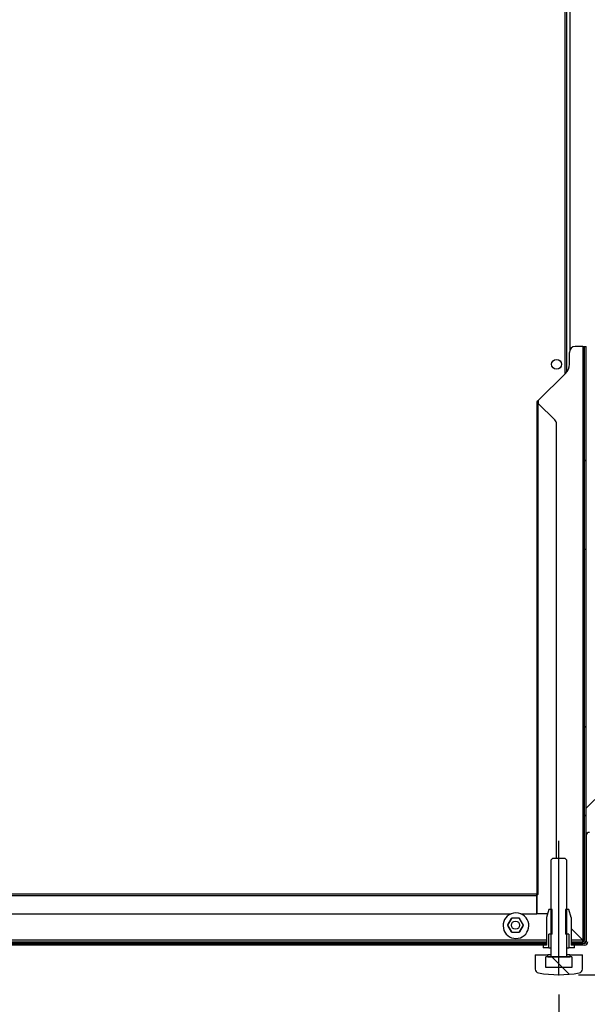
# Model space of a CAD drawing. Header units: millimetres. Extents: x 0 to 4200, y 0 to 2970.
# Tile 5 of 75: x 814 to 1101, y 555 to 1053. Entities that reach past the tile are written whole.
import ezdxf

# ---------------------------------------------------------------- set-up
doc = ezdxf.new("R2010")
doc.units = ezdxf.units.MM
doc.header["$LTSCALE"] = 10
doc.header["$PDSIZE"] = -1
doc.layers.add('BOARDER', color=7, linetype='Continuous', lineweight=25)
doc.layers.add('DIMENSION', color=8, linetype='Continuous')
doc.styles.add('SLDTEXTSTYLE1', font='TXT', dxfattribs={"width": 0.75})
doc.dimstyles.new('SLDDIMSTYLE1', dxfattribs={"dimtxt": 35, "dimasz": 33.02, "dimexe": 0, "dimexo": 0.0625, "dimgap": 8.75, "dimtad": 1, "dimdec": 0, "dimrnd": 1e-09, "dimzin": 12, "dimdsep": 46, "dimtxsty": 'SLDTEXTSTYLE1', "dimsah": 1, "dimcen": 0.09, "dimadec": 0, "dimazin": 3, "dimtfac": 1, "dimtdec": 0, "dimtofl": 0, "dimtmove": 0, "dimatfit": 3, "dimfxl": 0, "dimfrac": 2, "dimtolj": 1, "dimtzin": 12, "dimarcsym": 0})
doc.dimstyles.new('SLDDIMSTYLE4', dxfattribs={"dimtxt": 35, "dimasz": 33.02, "dimexe": 0, "dimexo": 0.0625, "dimgap": 8.75, "dimtad": 0, "dimrnd": 1e-09, "dimzin": 12, "dimdsep": 46, "dimtxsty": 'SLDTEXTSTYLE1', "dimsah": 1, "dimcen": 0.09, "dimadec": 0, "dimazin": 3, "dimtfac": 1, "dimtofl": 0, "dimtmove": 0, "dimatfit": 3, "dimfxl": 0, "dimfrac": 2, "dimtolj": 1, "dimtzin": 12, "dimarcsym": 0})

# ---------------------------------------------------------------- blocks, each defined once
blk = doc.blocks.new('_D_6')
at = {"layer": 'DIMENSION'}
for p, q in [((597.63, 559.96), (597.63, 482.65)), ((1086.13, 559.96), (1086.13, 482.65)), ((597.63, 492.65), (1086.13, 492.65))]:
    blk.add_line(p, q, dxfattribs=at)
for points in [[(597.63, 492.65), (630.65, 487.57), (630.65, 497.73)], [(1086.13, 492.65), (1053.11, 497.73), (1053.11, 487.57)]]:
    blk.add_solid(points, dxfattribs=at)
at = {"layer": 'DIMENSION', "insert": (763.78, 537.77), "char_height": 35, "attachment_point": 1, "style": 'SLDTEXTSTYLE1'}
blk.add_mtext('489', dxfattribs=at)
blk = doc.blocks.new('_D_7')
at = {"layer": 'DIMENSION'}
for p, q in [((1150.26, 1393.5), (1252.53, 1393.5)), ((1242.53, 1393.5), (1242.53, 1147.23)), ((1242.53, 569.96), (1242.53, 832.32)), ((1096.13, 569.96), (1252.53, 569.96))]:
    blk.add_line(p, q, dxfattribs=at)
for points in [[(1242.53, 1393.5), (1237.45, 1360.48), (1247.61, 1360.48)], [(1242.53, 569.96), (1247.61, 602.98), (1237.45, 602.98)]]:
    blk.add_solid(points, dxfattribs=at)
at = {"layer": 'DIMENSION', "char_height": 35, "attachment_point": 1, "rotation": 90, "style": 'SLDTEXTSTYLE1'}
for s, insert in [('820 to 850mm', (1252.98, 832.32)), ('Height', (1197.41, 909.71))]:
    blk.add_mtext(s, dxfattribs=dict(at, insert=insert))

msp = doc.modelspace()

# ---------------------------------------------------------------- hatches: boundary and pattern name
at = {"layer": 'BOARDER', "linetype": 'Continuous', "lineweight": 18}
h = msp.add_hatch(dxfattribs=at)
h.set_pattern_fill('ANSI32', color=256, scale=10, style=0)
edge = h.paths.add_edge_path(flags=0)
edge.add_line((1099.161, 887.758), (1099.161, 587.458))
edge.add_arc((1098.261, 587.458), 0.9, 270, 360, ccw=False)
edge.add_line((1098.261, 586.558), (1092.562, 586.558))
edge.add_line((1092.562, 586.558), (1092.562, 585.758))
edge.add_line((1092.562, 585.758), (1098.261, 585.758))
edge.add_arc((1098.261, 587.458), 1.7, 270, 360)
edge.add_line((1099.961, 587.458), (1099.961, 887.758))
edge.add_line((1099.961, 887.758), (1099.161, 887.758))
h = msp.add_hatch(dxfattribs=at)
h.set_pattern_fill('ANSI31', color=256, scale=10, style=0)
edge = h.paths.add_edge_path(flags=0)
edge.add_arc((1084.961, 878.758), 2.5, 0, 360)
h = msp.add_hatch(dxfattribs=at)
h.set_pattern_fill('ANSI32', color=256, scale=10, angle=90, style=0)
edge = h.paths.add_edge_path(flags=0)
edge.add_line((1139.361, 642.758), (1139.361, 656.958))
edge.add_line((1139.361, 656.958), (1138.561, 656.958))
edge.add_line((1138.561, 656.958), (1138.561, 642.758))
edge.add_arc((1137.761, 642.758), 0.8, 270, 360, ccw=False)
edge.add_line((1137.761, 641.958), (1101.561, 641.958))
edge.add_arc((1101.561, 640.358), 1.6, 90, 180)
edge.add_line((1099.961, 640.358), (1099.961, 586.558))
edge.add_arc((1099.161, 586.558), 0.8, 270, 360, ccw=False)
edge.add_line((1099.161, 585.758), (1092.427, 585.758))
edge.add_line((1092.427, 585.758), (1092.427, 584.958))
edge.add_line((1092.427, 584.958), (1099.161, 584.958))
edge.add_arc((1099.161, 586.558), 1.6, 270, 360)
edge.add_line((1100.761, 586.558), (1100.761, 640.358))
edge.add_arc((1101.561, 640.358), 0.8, 90, 180, ccw=False)
edge.add_line((1101.561, 641.158), (1137.761, 641.158))
edge.add_arc((1137.761, 642.758), 1.6, 270, 360)
h = msp.add_hatch(dxfattribs=at)
h.set_pattern_fill('ANSI32', color=256, scale=10, angle=90, style=0)
h.paths.add_polyline_path([(1083.134, 628.958), (1082.134, 627.958), (1082.134, 578.958), (1090.134, 578.958), (1090.134, 627.958), (1089.134, 628.958)], flags=0)
h = msp.add_hatch(dxfattribs=at)
h.set_pattern_fill('ANSI32', color=256, scale=10, angle=3e-322, style=0)
h.paths.add_polyline_path([(1079.841, 598.958), (1079.841, 584.958), (1078.134, 584.958), (1078.134, 583.458), (1081.134, 583.458), (1081.134, 590.458), (1082.734, 590.458), (1082.734, 602.958), (1081.141, 602.958)], flags=0)
h = msp.add_hatch(dxfattribs=at)
h.set_pattern_fill('ANSI32', color=256, scale=10, angle=3e-322, style=0)
h.paths.add_polyline_path([(1094.134, 583.458), (1094.134, 584.958), (1092.427, 584.958), (1092.427, 598.958), (1091.127, 602.958), (1089.534, 602.958), (1089.534, 590.458), (1091.134, 590.458), (1091.134, 583.458)], flags=0)
h = msp.add_hatch(dxfattribs=at)
h.set_pattern_fill('ANSI31', color=256, scale=10, style=0)
edge = h.paths.add_edge_path(flags=0)
edge.add_line((1066.184, 598.508), (1062.296, 598.508))
edge.add_arc((1064.24, 595.008), 4.004, 119.04898, 120.95102)
edge.add_line((1062.181, 598.442), (1060.237, 595.074))
edge.add_arc((1064.24, 595.008), 4.004, 179.04898, 180.95102)
edge.add_line((1060.237, 594.942), (1062.181, 591.574))
edge.add_arc((1064.24, 595.008), 4.004, 239.04898, 240.95102)
edge.add_line((1062.296, 591.508), (1066.184, 591.508))
edge.add_arc((1064.24, 595.008), 4.004, 299.04898, 300.95102)
edge.add_line((1066.299, 591.574), (1068.243, 594.942))
edge.add_arc((1064.24, 595.008), 4.004, 359.04898, 360.95102)
edge.add_line((1068.243, 595.074), (1066.299, 598.442))
edge.add_arc((1064.24, 595.008), 4.004, 59.04898, 60.95102)
edge = h.paths.add_edge_path(flags=0)
edge.add_arc((1064.24, 595.008), 2.067, 0, 360)
h = msp.add_hatch(dxfattribs=at)
h.set_pattern_fill('ANSI32', color=256, scale=10, angle=90, style=0)
h.paths.add_polyline_path([(603.927, 584.958), (1079.495, 584.958), (1079.495, 585.758), (603.927, 585.758)], flags=0)
h = msp.add_hatch(dxfattribs=at)
h.set_pattern_fill('ANSI32', color=256, scale=10, style=0)
h.paths.add_polyline_path([(604.062, 585.758), (1079.86, 585.758), (1079.86, 586.558), (604.062, 586.558)], flags=0)
h = msp.add_hatch(dxfattribs=at)
h.set_pattern_fill('ANSI32', color=256, scale=10, angle=90, style=0)
edge = h.paths.add_edge_path(flags=0)
edge.add_arc((1076.134, 572.783), 2, 180, 260.56466)
edge.add_arc((1086.134, 632.958), 63, 260.56466, 279.43534)
edge.add_arc((1096.134, 572.783), 2, 279.43534, 360)
edge.add_line((1098.134, 572.783), (1098.134, 579.958))
edge.add_line((1098.134, 579.958), (1091.634, 579.958))
edge.add_line((1091.634, 579.958), (1091.634, 578.958))
edge.add_line((1091.634, 578.958), (1080.634, 578.958))
edge.add_line((1080.634, 578.958), (1080.634, 579.958))
edge.add_line((1080.634, 579.958), (1074.134, 579.958))
edge.add_line((1074.134, 579.958), (1074.134, 572.783))
h = msp.add_hatch(dxfattribs=at)
h.set_pattern_fill('ANSI32', color=256, scale=10, style=0)
h.paths.add_polyline_path([(1079.634, 573.658), (1092.634, 573.658), (1092.634, 578.958), (1079.634, 578.958)], flags=0)

# ---------------------------------------------------------------- linework, layer by layer
at = {"color": 7, "linetype": 'Continuous', "lineweight": 25}
for p, q in [((1089.39, 873.994), (1089.39, 1324.818)), ((1090.19, 874.897), (1090.19, 1319.818)), ((1091.79, 886.124), (1091.79, 1319.818)), ((1098.261, 887.758), (1094.461, 887.758)), ((1098.261, 887.758), (1098.261, 587.472)), ((1098.261, 887.758), (1099.161, 887.758)), ((1099.161, 887.758), (1099.961, 887.758)), ((1099.161, 587.458), (1099.161, 887.758)), ((1099.961, 587.458), (1099.961, 887.758)), ((1091.461, 878.758), (1091.461, 884.758)), ((1075.761, 860.366), (1089.557, 874.162)), ((1074.959, 859.672), (1074.959, 610.772)), ((1075.761, 860.366), (1075.761, 858.977)), ((1075.761, 860.366), (1075.761, 858.977)), ((1075.761, 610.772), (1075.761, 858.977)), ((1075.761, 858.977), (1084.082, 850.656)), ((1084.961, 628.958), (1084.961, 848.534)), ((1099.961, 654.279), (1104.311, 658.629)), ((1099.961, 641.308), (1100.273, 641.308)), ((1099.961, 640.508), (1099.968, 640.508)), ((1099.961, 640.358), (1099.961, 586.558)), ((1082.134, 627.958), (1083.134, 628.958)), ((1082.134, 627.958), (1082.134, 578.958)), ((1083.134, 628.958), (1089.134, 628.958)), ((1089.134, 628.958), (1090.134, 627.958)), ((1090.134, 578.958), (1090.134, 627.958)), ((1074.961, 610.76), (603.961, 610.76)), ((603.961, 609.958), (1074.961, 609.958)), ((1075.761, 610.772), (1074.959, 610.772)), ((1074.961, 609.958), (1074.961, 610.76)), ((1074.961, 609.958), (1074.961, 600.758)), ((1074.961, 609.958), (1074.963, 609.958)), ((1074.963, 609.958), (1074.963, 610.758)), ((1075.749, 610.758), (1074.963, 610.758)), ((1075.061, 609.958), (1075.761, 610.772)), ((1075.061, 600.758), (1075.061, 609.958)), ((1081.141, 602.958), (1079.841, 598.958)), ((1082.734, 602.958), (1081.141, 602.958)), ((1082.734, 590.458), (1082.734, 602.958)), ((1089.534, 602.958), (1089.534, 590.458)), ((1091.127, 602.958), (1089.534, 602.958)), ((1092.427, 598.958), (1091.127, 602.958)), ((616.961, 600.758), (1061.961, 600.758)), ((1062.181, 598.442), (1060.237, 595.074)), ((1062.066, 598.343), (1060.265, 595.223)), ((1061.769, 597.829), (1061.882, 597.924)), ((1062.219, 598.508), (1062.296, 598.508)), ((1066.184, 598.508), (1062.296, 598.508)), ((1066.26, 598.508), (1066.299, 598.442)), ((1068.243, 595.074), (1066.299, 598.442)), ((1066.961, 600.758), (1074.961, 600.758)), ((1080.426, 600.758), (1075.061, 600.758)), ((1079.841, 598.958), (1079.841, 584.958)), ((1092.427, 598.958), (1092.427, 584.958)), ((1060.198, 595.008), (1060.237, 595.074)), ((1060.237, 594.942), (1060.198, 595.008)), ((1060.208, 594.792), (1062.036, 591.624)), ((1060.237, 594.942), (1062.181, 591.574)), ((1060.49, 594.303), (1060.49, 594.503)), ((1060.535, 595.592), (1060.561, 595.737)), ((1066.299, 591.574), (1068.243, 594.942)), ((1066.414, 591.673), (1068.215, 594.793)), ((1067.99, 594.503), (1067.99, 594.403)), ((1068.243, 595.074), (1068.281, 595.008)), ((1068.281, 595.008), (1068.243, 594.942)), ((1098.261, 587.472), (1092.427, 593.306)), ((1092.427, 593.278), (1098.247, 587.458)), ((1062.161, 591.408), (1066.26, 591.408)), ((1062.219, 591.508), (1062.181, 591.574)), ((1062.296, 591.508), (1066.184, 591.508)), ((1066.26, 591.508), (1066.184, 591.508)), ((1081.134, 583.458), (1081.134, 590.458)), ((1082.734, 590.458), (1081.134, 590.458)), ((1091.134, 590.458), (1089.534, 590.458)), ((1091.134, 590.458), (1091.134, 583.458)), ((1079.841, 587.458), (603.927, 587.458)), ((1079.495, 585.758), (603.927, 585.758)), ((1079.495, 584.958), (603.927, 584.958)), ((604.062, 586.558), (1079.86, 586.558)), ((604.062, 585.758), (1079.86, 585.758)), ((1078.134, 584.958), (1078.134, 583.458)), ((1079.841, 584.958), (1078.134, 584.958)), ((1081.134, 583.458), (1078.134, 583.458)), ((1079.495, 585.758), (1079.495, 584.958)), ((1079.86, 585.758), (1079.86, 586.558)), ((1081.134, 583.458), (1082.134, 583.458)), ((1090.134, 583.458), (1091.134, 583.458)), ((1094.134, 583.458), (1091.134, 583.458)), ((1098.247, 587.458), (1092.427, 587.458)), ((1092.562, 586.558), (1092.427, 586.558)), ((1092.427, 585.758), (1092.427, 584.958)), ((1099.161, 585.758), (1092.427, 585.758)), ((1099.161, 584.958), (1092.427, 584.958)), ((1094.134, 584.958), (1092.427, 584.958)), ((1092.562, 586.558), (1092.562, 585.758)), ((1092.562, 586.558), (1098.261, 586.558)), ((1092.562, 585.758), (1098.261, 585.758)), ((1094.134, 583.458), (1094.134, 584.958)), ((1098.247, 587.427), (1098.886, 586.81)), ((1098.909, 586.833), (1098.292, 587.472)), ((1074.134, 579.958), (1080.634, 579.958)), ((1074.134, 579.958), (1074.134, 572.783)), ((1079.634, 573.658), (1079.634, 578.958)), ((1092.634, 578.958), (1079.634, 578.958)), ((1080.634, 578.958), (1080.634, 579.958)), ((1082.134, 579.958), (1080.634, 579.958)), ((1080.634, 578.958), (1091.634, 578.958)), ((1082.134, 578.958), (1090.134, 578.958)), ((1091.634, 579.958), (1090.134, 579.958)), ((1091.634, 579.958), (1091.634, 578.958)), ((1091.634, 579.958), (1098.134, 579.958)), ((1092.634, 578.958), (1092.634, 573.658)), ((1098.134, 572.783), (1098.134, 579.958)), ((1092.634, 573.658), (1079.634, 573.658))]:
    msp.add_line(p, q, dxfattribs=at)
for centre, radius in [((1084.961, 878.758), 2.5), ((1064.24, 595.008), 2.067)]:
    msp.add_circle(centre, radius, dxfattribs=at)
for centre, radius, start, end in [((1094.461, 884.758), 3, 90, 180), ((1084.961, 878.758), 6.5, 315, 0), ((1081.961, 848.534), 3, 0, 45), ((1101.561, 640.358), 1.6, 90, 180), ((1064.461, 594.758), 6.5, 112.61986, 67.38014), ((1064.461, 594.758), 6.5, 67.38014, 112.61986), ((1064.24, 595.008), 4.004, 119.04898, 120.95102), ((1064.24, 595.008), 4.004, 59.04898, 60.95102), ((1064.24, 595.008), 4.004, 179.04898, 180.95102), ((1064.24, 595.008), 4.004, 359.04898, 0.95102), ((1064.24, 595.008), 4.004, 239.04898, 240.95102), ((1064.24, 595.008), 4.004, 299.04898, 300.95102), ((1098.261, 587.458), 0.9, 270, 0), ((1098.261, 587.458), 1.7, 270, 0), ((1099.161, 586.558), 1.6, 270, 0), ((1099.161, 586.558), 0.8, 270, 0), ((1076.134, 572.783), 2, 180, 260.56466), ((1086.134, 632.958), 63, 260.56466, 279.43534), ((1096.134, 572.783), 2, 279.43534, 0)]:
    msp.add_arc(centre, radius, start, end, dxfattribs=at)
for points, knots in [([(1075.761, 860.366), (1075.671, 860.316), (1075.479, 860.21), (1075.218, 860.047), (1075.026, 859.877), (1074.941, 859.706), (1074.977, 859.536), (1075.128, 859.365), (1075.372, 859.195), (1075.601, 859.065), (1075.732, 858.993), (1075.761, 858.977)], [0, 0, 0, 0, 0.1067419, 0.229414, 0.3521165, 0.4748189, 0.5975213, 0.7202235, 0.8429257, 0.9656277, 1, 1, 1, 1]), ([(1062.181, 598.442), (1062.191, 598.46), (1062.214, 598.499), (1062.217, 598.505), (1062.219, 598.508)], [0, 0, 0, 0, 0.4616761, 1, 1, 1, 1]), ([(1066.184, 598.508), (1066.205, 598.508), (1066.25, 598.508), (1066.257, 598.508), (1066.26, 598.508)], [0, 0, 0, 0, 0.4616761, 1, 1, 1, 1]), ([(1062.296, 591.508), (1062.275, 591.508), (1062.23, 591.508), (1062.223, 591.508), (1062.219, 591.508)], [0, 0, 0, 0, 0.4616761, 1, 1, 1, 1]), ([(1066.299, 591.574), (1066.288, 591.556), (1066.266, 591.517), (1066.262, 591.511), (1066.26, 591.508)], [0, 0, 0, 0, 0.4616761, 1, 1, 1, 1]), ([(1099.161, 585.758), (1099.16, 585.771), (1099.157, 585.797), (1099.155, 585.922), (1099.153, 586.03), (1099.153, 586.05)], [0, 0, 0, 0, 0.4502221, 0.9004443, 1, 1, 1, 1]), ([(1099.961, 586.558), (1099.948, 586.559), (1099.922, 586.562), (1099.796, 586.564), (1099.688, 586.566), (1099.668, 586.566)], [0, 0, 0, 0, 0.4492289, 0.8984578, 1, 1, 1, 1])]:
    msp.add_open_spline(points, degree=3, knots=knots, dxfattribs=at)
for points in [[(1098.261, 586.558), (1098.26, 586.572), (1098.257, 586.599), (1098.254, 586.807), (1098.25, 587.104), (1098.248, 587.34), (1098.247, 587.458)], [(1099.161, 587.458), (1099.147, 587.459), (1099.12, 587.462), (1098.912, 587.465), (1098.615, 587.469), (1098.379, 587.471), (1098.261, 587.472)]]:
    msp.add_open_spline(points, degree=3, dxfattribs=at)
at = {"layer": 'BOARDER'}
msp.add_point((1086.134, 569.958), dxfattribs=at)
at = {"layer": 'DIMENSION'}
msp.add_line((1086.134, 569.958), (1086.134, 637.736), dxfattribs=at)

# ---------------------------------------------------------------- dimensions: what is measured, and where the dimension line sits
dim = msp.add_linear_dim(base=(1242.532, 1393.504), p1=(1086.134, 569.958), p2=(1140.259, 1393.504), angle=90, text='Height \\P820 to 850mm', dimstyle='SLDDIMSTYLE4', dxfattribs=at)
dim.commit()
dim.dimension.update_dxf_attribs({"geometry": '_D_7', "text_midpoint": (1242.532, 989.776), "dimtype": 160})
dim = msp.add_linear_dim(base=(1086.134062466, 492.650058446), p1=(597.634062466, 569.958010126), p2=(1086.134062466, 569.958010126), dimstyle='SLDDIMSTYLE1', dxfattribs=at)
dim.commit()
dim.dimension.update_dxf_attribs({"geometry": '_D_6', "text_midpoint": (802.57060796, 492.650058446), "dimtype": 160})

doc.saveas('drawing.dxf')
